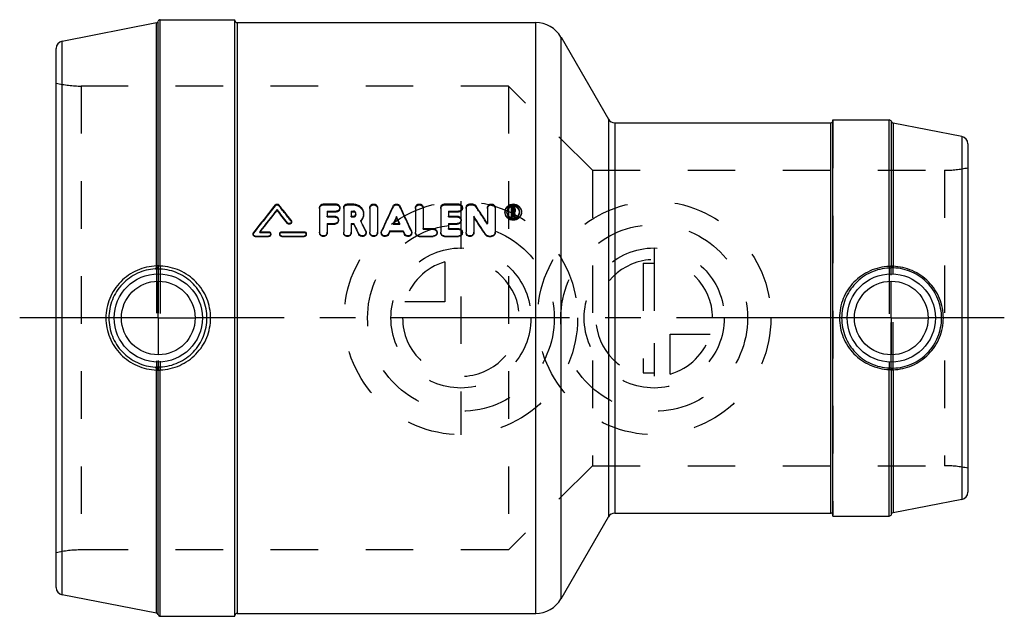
# Model space of a CAD drawing. Header units: millimetres. Extents: x 432 to 568, y 459 to 541.
import ezdxf

# ---------------------------------------------------------------- set-up
doc = ezdxf.new("R2010")
doc.units = ezdxf.units.MM
doc.header["$LTSCALE"] = 65.185185
doc.linetypes.add('CENTER', pattern=[0.6, 0.375, -0.075, 0.075, -0.075])
doc.linetypes.add('HIDDEN', pattern=[0.2, 0.1, -0.1])
for name, color, linetype in [('KOERPER', 7, 'CONTINUOUS'), ('KONST.EL_MIT_GEO', 7, 'CONTINUOUS'), ('KURVEN', 7, 'CONTINUOUS'), ('L1', 7, 'CONTINUOUS')]:
    doc.layers.add(name, color=color, linetype=linetype)

msp = doc.modelspace()

# ---------------------------------------------------------------- linework, layer by layer
at = {"layer": 'KOERPER', "color": 7, "linetype": 'Continuous'}
for p, q in [((451.78, 540.91), (462, 540.91)), ((462, 459.11), (462, 540.91)), ((462.3, 540.51), (503.25, 540.51)), ((506.72, 538.51), (513.21, 527.26)), ((514.08, 526.76), (543.7, 526.76)), ((544, 527.16), (551.72, 527.16)), ((544, 472.86), (544, 527.16)), ((506.72, 461.51), (513.21, 472.76)), ((514.08, 473.26), (543.7, 473.26)), ((544, 472.86), (551.72, 472.86)), ((451.78, 459.11), (462, 459.11)), ((462.3, 459.51), (503.25, 459.51))]:
    msp.add_line(p, q, dxfattribs=at)
at = {"layer": 'KONST.EL_MIT_GEO', "color": 7, "linetype": 'Continuous'}
for p, q in [((451.26, 540.46), (438.31, 537.94)), ((451.26, 507.17), (451.26, 540.46)), ((451.49, 507.21), (451.49, 540.68)), ((451.78, 507.13), (451.78, 540.91)), ((462.3, 540.51), (462.3, 459.51)), ((503.25, 459.51), (503.25, 540.51)), ((438.31, 462.07), (438.31, 537.94)), ((506.72, 461.51), (506.72, 538.51)), ((437.5, 463.05), (437.5, 536.96)), ((513.21, 527.26), (513.21, 472.76)), ((514.08, 526.76), (514.08, 473.26)), ((543.7, 473.26), (543.7, 526.76)), ((551.72, 507.08), (551.72, 527.16)), ((552.01, 526.93), (552.01, 507.16)), ((561.69, 524.87), (552.24, 526.71)), ((552.24, 526.71), (552.24, 507.1)), ((561.69, 524.87), (561.69, 475.14)), ((562.5, 523.89), (562.5, 476.12)), ((467.79, 514.77), (467.79, 514.88)), ((473.62, 515.15), (473.62, 511.76)), ((474.14, 515.64), (475.87, 515.64)), ((474.66, 514.66), (474.66, 513.96)), ((474.66, 514.66), (475.87, 514.66)), ((474.66, 514.55), (475.87, 514.55)), ((475.87, 514.55), (475.87, 514.66)), ((476.92, 515.15), (476.92, 511.76)), ((477.44, 515.64), (478.25, 515.64)), ((477.96, 514.66), (477.96, 513.96)), ((477.96, 514.66), (478.25, 514.66)), ((477.96, 514.55), (478.25, 514.55)), ((478.25, 514.55), (478.25, 514.66)), ((480.52, 515.15), (480.52, 511.76)), ((481.56, 515.15), (481.56, 511.76)), ((486.77, 515.15), (486.77, 511.76)), ((487.81, 515.15), (487.81, 512.26)), ((490.24, 515.15), (490.24, 511.76)), ((490.76, 515.64), (492.67, 515.64)), ((491.29, 514.66), (491.29, 513.96)), ((491.29, 514.66), (492.67, 514.66)), ((491.29, 514.55), (492.67, 514.55)), ((492.67, 514.55), (492.67, 514.66)), ((493.72, 515.15), (493.72, 511.76)), ((494.24, 515.64), (494.58, 515.64)), ((496.63, 515.15), (496.63, 512.97)), ((497.68, 515.15), (497.68, 511.76)), ((499.91, 513.9), (499.91, 515.15)), ((499.91, 515.15), (500.17, 515.15)), ((500.06, 514.98), (500.06, 514.64)), ((500.06, 514.98), (500.17, 514.98)), ((500.06, 514.87), (500.17, 514.87)), ((500.06, 514.64), (500.17, 514.64)), ((500.08, 513.9), (500.08, 514.48)), ((500.08, 514.48), (500.14, 514.48)), ((500.08, 514.37), (500.14, 514.37)), ((500.14, 514.37), (500.14, 514.48)), ((500.14, 514.48), (500.19, 514.27)), ((500.14, 514.37), (500.16, 514.27)), ((500.17, 514.87), (500.17, 514.98)), ((500.26, 514.9), (500.26, 514.73)), ((500.31, 514.52), (500.37, 514.23)), ((500.43, 514.9), (500.43, 514.73)), ((469.21, 512.97), (469.21, 513.07)), ((474.66, 513.96), (475.7, 513.96)), ((477.96, 513.96), (478.25, 513.96)), ((484.17, 513.82), (484.17, 513.93)), ((491.29, 513.96), (492.5, 513.96)), ((494.76, 513.96), (494.76, 511.76)), ((499.91, 514), (500.08, 514)), ((499.91, 513.9), (500.08, 513.9)), ((500.16, 514.27), (500.17, 514.21)), ((500.17, 514.21), (500.21, 514.05)), ((500.19, 514.27), (500.2, 514.21)), ((500.2, 514.21), (500.25, 514)), ((500.21, 514.05), (500.25, 513.9)), ((500.25, 513.9), (500.25, 514)), ((500.25, 514), (500.43, 514)), ((500.25, 513.9), (500.43, 513.9)), ((500.37, 514.23), (500.43, 514)), ((500.43, 513.9), (500.43, 514)), ((465.41, 511.84), (466.63, 511.84)), ((468.45, 511.84), (471.49, 511.84)), ((474.66, 512.97), (474.66, 511.76)), ((474.66, 512.97), (475.7, 512.97)), ((474.66, 512.87), (475.7, 512.87)), ((475.7, 512.87), (475.7, 512.97)), ((477.96, 512.97), (477.96, 511.76)), ((477.96, 512.97), (478.31, 512.97)), ((477.96, 512.87), (478.31, 512.87)), ((478.31, 512.87), (478.31, 512.97)), ((483.26, 511.97), (483.08, 511.55)), ((483.26, 511.88), (483.08, 511.47)), ((483.26, 511.88), (483.26, 511.97)), ((483.26, 511.97), (485.07, 511.97)), ((483.26, 511.88), (485.07, 511.88)), ((483.72, 512.97), (484.61, 512.97)), ((485.07, 511.88), (485.07, 511.97)), ((485.07, 511.97), (485.25, 511.55)), ((485.07, 511.88), (485.25, 511.47)), ((487.81, 512.26), (489.2, 512.26)), ((491.29, 512.97), (491.29, 512.26)), ((491.29, 512.97), (492.5, 512.97)), ((491.29, 512.87), (492.5, 512.87)), ((491.29, 512.26), (492.67, 512.26)), ((492.5, 512.87), (492.5, 512.97)), ((464.8, 511.17), (464.8, 511.25)), ((464.8, 511.25), (466.63, 511.25)), ((464.8, 511.17), (466.63, 511.17)), ((466.63, 511.17), (466.63, 511.25)), ((468.45, 511.17), (468.45, 511.25)), ((468.45, 511.25), (471.49, 511.25)), ((468.45, 511.17), (471.49, 511.17)), ((471.49, 511.17), (471.49, 511.25)), ((479, 511.46), (479, 511.54)), ((483.08, 511.47), (483.08, 511.55)), ((485.25, 511.47), (485.25, 511.55)), ((487.29, 511.17), (487.29, 511.25)), ((487.29, 511.25), (489.2, 511.25)), ((487.29, 511.17), (489.2, 511.17)), ((489.2, 511.17), (489.2, 511.25)), ((490.76, 511.17), (490.76, 511.25)), ((490.76, 511.25), (492.67, 511.25)), ((490.76, 511.17), (492.67, 511.17)), ((492.67, 511.17), (492.67, 511.25)), ((496.37, 511.41), (496.37, 511.49)), ((496.81, 511.17), (496.81, 511.25)), ((496.81, 511.25), (497.15, 511.25)), ((496.81, 511.17), (497.15, 511.17)), ((497.15, 511.17), (497.15, 511.25)), ((451.26, 459.56), (451.26, 492.85)), ((451.49, 459.33), (451.49, 492.8)), ((451.78, 459.11), (451.78, 492.89)), ((551.72, 472.86), (551.72, 492.94)), ((552.01, 492.86), (552.01, 473.08)), ((552.24, 492.92), (552.24, 473.31)), ((561.69, 475.14), (552.24, 473.31)), ((451.26, 459.56), (438.31, 462.07))]:
    msp.add_line(p, q, dxfattribs=at)
at = {"layer": 'KONST.EL_MIT_GEO', "color": 8, "linetype": 'HIDDEN'}
for p, q in [((462, 459.21), (462, 540.81)), ((440.94, 531.81), (440.94, 468.21)), ((499.5, 531.81), (440.94, 531.81)), ((499.5, 531.81), (499.5, 468.21)), ((511.05, 520.26), (499.5, 531.81)), ((544, 527.06), (544, 472.96)), ((511.05, 520.26), (511.05, 479.76)), ((511.05, 520.26), (559.28, 520.26)), ((559.28, 520.26), (559.28, 479.76)), ((467.54, 515.41), (467.54, 515.52)), ((468.04, 515.41), (468.04, 515.52)), ((474.14, 515.52), (474.14, 515.64)), ((474.14, 515.52), (475.87, 515.52)), ((475.87, 515.52), (475.87, 515.64)), ((476.4, 515.04), (476.4, 515.15)), ((477.44, 515.52), (477.44, 515.64)), ((477.44, 515.52), (478.25, 515.52)), ((478.25, 515.52), (478.25, 515.64)), ((483.69, 515.23), (483.69, 515.34)), ((484.64, 515.23), (484.64, 515.34)), ((490.76, 515.52), (490.76, 515.64)), ((490.76, 515.52), (492.67, 515.52)), ((492.67, 515.52), (492.67, 515.64)), ((493.2, 515.04), (493.2, 515.15)), ((494.24, 515.52), (494.24, 515.64)), ((494.24, 515.52), (494.58, 515.52)), ((494.58, 515.52), (494.58, 515.64)), ((495.03, 515.29), (495.03, 515.41)), ((499.04, 514.47), (499.04, 514.57)), ((499.3, 514.47), (499.3, 514.57)), ((499.91, 515.03), (500.17, 515.03)), ((500.06, 514.54), (500.06, 514.64)), ((500.06, 514.54), (500.17, 514.54)), ((500.17, 515.03), (500.17, 515.15)), ((500.17, 514.54), (500.17, 514.64)), ((500.26, 514.62), (500.26, 514.73)), ((500.31, 514.41), (500.31, 514.52)), ((500.31, 514.41), (500.43, 513.9)), ((500.43, 514.62), (500.43, 514.73)), ((501.04, 514.47), (501.04, 514.57)), ((501.3, 514.47), (501.3, 514.57)), ((469.7, 513.32), (469.7, 513.42)), ((469.76, 513.15), (469.76, 513.24)), ((474.66, 513.86), (474.66, 513.96)), ((474.66, 513.86), (475.7, 513.86)), ((475.7, 513.86), (475.7, 513.96)), ((476.22, 513.36), (476.22, 513.46)), ((477.96, 513.86), (477.96, 513.96)), ((477.96, 513.86), (478.25, 513.86)), ((478.25, 513.86), (478.25, 513.96)), ((478.61, 514.2), (478.61, 514.31)), ((479.26, 513.28), (479.26, 513.38)), ((479.66, 514.2), (479.66, 514.31)), ((491.29, 513.86), (491.29, 513.96)), ((491.29, 513.86), (492.5, 513.86)), ((492.5, 513.86), (492.5, 513.96)), ((493.02, 513.36), (493.02, 513.46)), ((464.56, 511.64), (464.56, 511.72)), ((465.41, 511.75), (465.41, 511.84)), ((465.45, 511.81), (465.41, 511.75)), ((465.41, 511.75), (466.63, 511.75)), ((465.48, 511.84), (465.45, 511.81)), ((466.63, 511.75), (466.63, 511.84)), ((468.45, 511.75), (468.45, 511.84)), ((468.45, 511.75), (471.49, 511.75)), ((471.49, 511.75), (471.49, 511.84)), ((473.62, 511.67), (473.62, 511.76)), ((474.66, 511.67), (474.66, 511.76)), ((476.92, 511.67), (476.92, 511.76)), ((477.96, 511.67), (477.96, 511.76)), ((479.95, 511.88), (479.95, 511.97)), ((480, 511.67), (480, 511.76)), ((480.52, 511.67), (480.52, 511.76)), ((481.56, 511.67), (481.56, 511.76)), ((482.08, 511.76), (482.08, 511.67)), ((482.12, 511.87), (482.12, 511.96)), ((483.72, 512.87), (483.72, 512.97)), ((483.76, 512.95), (483.72, 512.87)), ((483.72, 512.87), (484.61, 512.87)), ((483.77, 512.97), (483.76, 512.95)), ((484.56, 512.97), (484.57, 512.95)), ((484.57, 512.95), (484.61, 512.87)), ((484.61, 512.87), (484.61, 512.97)), ((486.21, 511.87), (486.21, 511.96)), ((486.25, 511.67), (486.25, 511.76)), ((486.77, 511.67), (486.77, 511.76)), ((487.81, 512.17), (487.81, 512.26)), ((487.81, 512.17), (489.2, 512.17)), ((489.2, 512.17), (489.2, 512.26)), ((489.72, 511.67), (489.72, 511.76)), ((490.24, 511.67), (490.24, 511.76)), ((491.29, 512.17), (491.29, 512.26)), ((491.29, 512.17), (492.67, 512.17)), ((492.67, 512.17), (492.67, 512.26)), ((493.2, 511.67), (493.2, 511.76)), ((493.72, 511.67), (493.72, 511.76)), ((494.76, 511.67), (494.76, 511.76)), ((496.63, 512.87), (496.63, 512.97)), ((497.68, 511.67), (497.68, 511.76)), ((464.5, 511.55), (464.5, 511.46)), ((466.93, 511.46), (466.93, 511.55)), ((468.15, 511.55), (468.15, 511.46)), ((471.79, 511.46), (471.79, 511.55)), ((451.26, 507.17), (451.26, 492.85)), ((451.49, 507.21), (451.49, 492.8)), ((451.78, 507.13), (451.78, 492.89)), ((518, 507.51), (519.5, 507.51)), ((518, 507.51), (518, 492.51)), ((519.5, 507.51), (519.5, 492.51)), ((551.72, 507.08), (551.72, 492.94)), ((552.01, 492.86), (552.01, 507.16)), ((552.24, 492.92), (552.24, 507.1)), ((518, 492.51), (519.5, 492.51)), ((511.05, 479.76), (499.5, 468.21)), ((511.05, 479.76), (559.28, 479.76)), ((499.5, 468.21), (440.94, 468.21))]:
    msp.add_line(p, q, dxfattribs=at)
at = {"layer": 'KONST.EL_MIT_GEO', "color": 7, "linetype": 'Continuous'}
for centre, radius in [((451.5, 500.01), 6.05), ((451.5, 500.01), 5.05), ((552, 500.01), 6.05), ((552, 500.01), 5.05)]:
    msp.add_circle(centre, radius, dxfattribs=at)
for centre, radius, start, end in [((451.2, 540.76), 0.3, 281, 345.7885), ((451.78, 540.61), 0.3, 90, 165.7885), ((462.3, 540.81), 0.3, 180, 270), ((503.25, 536.51), 4, 30, 90), ((438.5, 536.96), 1, 101, 180), ((514.08, 527.76), 1, 210, 270), ((543.7, 527.06), 0.3, 270, 322.5004), ((551.72, 526.86), 0.3, 14.2115, 90), ((552.3, 527.01), 0.3, 194.2115, 259), ((561.5, 523.89), 1, 360, 79), ((734.45, 302.81), 341.3, 141.4473, 142.2578), ((736.98, 301.43), 343.55, 141.5879, 142.2311), ((734.34, 301.85), 341.15, 141.3817, 142.008), ((201.17, 303.45), 340.27, 38.0258, 38.4131), ((203.59, 303.72), 338.15, 38.2312, 38.6192), ((204.8, 305.72), 336.62, 38.098, 38.5543), ((824.64, 355.56), 376.54, 154.89, 155.4575), ((143.69, 355.56), 376.54, 24.5425, 25.11), ((214.89, 328.87), 336.56, 33.1622, 33.6595), ((500.03, 514.57), 0.991, 174.0631, 180.072), ((500.05, 514.47), 1.01, 179.9747, 185.8795), ((500.17, 514.37), 0.912, 106.6125, 112.1899), ((500.18, 514.74), 0.258, 300.4057, 307.0278), ((500.18, 514.89), 0.254, 38.9662, 46.5156), ((500.18, 514.38), 0.9, 64.3992, 73.2347), ((500.31, 514.57), 0.988, 359.9127, 5.9235), ((500.29, 514.47), 1.01, 354.1183, 0.0243), ((140.76, 347.78), 376.83, 25.8295, 26.0677), ((478.28, 514.28), 1.4, 316.3252, 317.4015), ((830.03, 353.6), 381.21, 155.1305, 155.2894), ((825.48, 354.44), 376.69, 154.9688, 155.1126), ((138.3, 353.6), 381.21, 24.7106, 24.8695), ((142.85, 354.44), 376.69, 24.8874, 25.0312), ((204.97, 323.15), 346.96, 32.8756, 33.3617), ((207.96, 323.62), 344.15, 33.0686, 33.5562), ((500.17, 514.65), 0.896, 247.1643, 252.876), ((135.88, 345.97), 380.99, 25.7595, 25.9971), ((140.72, 347.01), 376.14, 25.9251, 26.1643), ((482.57, 511.76), 0.487, 176.2409, 179.7939), ((466.65, 511.46), 0.282, 354.7682, 359.9807), ((468.43, 511.55), 0.287, 173.9837, 180.0509), ((471.51, 511.46), 0.282, 354.7682, 359.9807), ((450.98, 507.23), 0.507, 350.6592, 357.7053), ((450.99, 492.78), 0.506, 2.2839, 9.3438), ((561.5, 476.12), 1, 281, 0), ((514.08, 472.26), 1, 90, 150), ((543.7, 472.96), 0.3, 37.4996, 90), ((551.72, 473.16), 0.3, 270, 345.7885), ((552.3, 473.01), 0.3, 101, 165.7885), ((438.5, 463.05), 1, 180, 259), ((503.25, 463.51), 4, 270, 330), ((451.2, 459.26), 0.3, 14.2115, 79), ((451.78, 459.41), 0.3, 194.2115, 270), ((462.3, 459.21), 0.3, 90, 180)]:
    msp.add_arc(centre, radius, start, end, dxfattribs=at)
at = {"layer": 'KONST.EL_MIT_GEO', "color": 8, "linetype": 'HIDDEN'}
for centre, radius, start, end in [((440.94, 546.81), 15, 256.7385, 270), ((543.7, 527.06), 0.3, 322.5004, 360), ((559.28, 535.26), 15, 270, 282.4015), ((731.98, 303.11), 339.11, 141.2411, 142.053), ((207.19, 305.98), 334.51, 38.3035, 38.7606), ((820.5, 356.22), 372.46, 154.7271, 155.2973), ((147.83, 356.22), 372.46, 24.7027, 25.2729), ((217.77, 329.31), 333.86, 33.3561, 33.8548), ((500.09, 514.47), 0.791, 176.2404, 180.0165), ((500.17, 514.65), 0.273, 300.3291, 306.7051), ((500.25, 514.47), 0.789, 359.9847, 3.7435), ((478.29, 514.2), 0.322, 0.0238, 9.3286), ((478.25, 514.31), 1.44, 314.4699, 316.321), ((144.78, 348.44), 372.9, 25.9957, 26.235), ((479.5, 511.67), 0.494, 357.5165, 359.9894), ((489.26, 511.67), 0.468, 356.5046, 0.0016), ((492.73, 511.67), 0.468, 356.5046, 0.0016), ((559.28, 464.76), 15, 77.5985, 90), ((543.7, 472.96), 0.3, 0, 37.4996), ((440.94, 453.21), 15, 90, 103.2615)]:
    msp.add_arc(centre, radius, start, end, dxfattribs=at)
at = {"layer": 'KONST.EL_MIT_GEO', "color": 7, "linetype": 'Continuous'}
for points, knots in [([(467.54, 515.52), (467.6, 515.59), (467.79, 515.68), (467.98, 515.59), (468.04, 515.52)], [0, 0, 0, 0, 0.500035, 1, 1, 1, 1]), ([(473.62, 515.15), (473.62, 515.27), (473.74, 515.54), (474.01, 515.64), (474.14, 515.64)], [0, 0, 0, 0, 0.487008, 1, 1, 1, 1]), ([(475.87, 515.64), (476.01, 515.64), (476.21, 515.56), (476.37, 515.34), (476.4, 515.21), (476.4, 515.15)], [0, 0, 0, 0, 0.507779, 0.756302, 1, 1, 1, 1]), ([(476.4, 515.15), (476.4, 515.02), (476.28, 514.75), (476.01, 514.66), (475.87, 514.66)], [0, 0, 0, 0, 0.487417, 1, 1, 1, 1]), ([(476.4, 515.04), (476.4, 514.91), (476.28, 514.64), (476.01, 514.55), (475.87, 514.55)], [0, 0, 0, 0, 0.488349, 1, 1, 1, 1]), ([(476.92, 515.15), (476.92, 515.27), (477.03, 515.54), (477.3, 515.64), (477.44, 515.64)], [0, 0, 0, 0, 0.487008, 1, 1, 1, 1]), ([(478.25, 515.64), (478.43, 515.64), (478.8, 515.57), (479.27, 515.27), (479.58, 514.83), (479.66, 514.48), (479.66, 514.31)], [0, 0, 0, 0, 0.258103, 0.511113, 0.757458, 1, 1, 1, 1]), ([(478.61, 514.31), (478.61, 514.4), (478.53, 514.59), (478.34, 514.66), (478.25, 514.66)], [0, 0, 0, 0, 0.48849, 1, 1, 1, 1]), ([(478.54, 514.41), (478.51, 514.45), (478.42, 514.52), (478.3, 514.55), (478.25, 514.55)], [0, 0, 0, 0, 0.493995, 1, 1, 1, 1]), ([(480.52, 515.15), (480.52, 515.21), (480.54, 515.34), (480.7, 515.56), (481.04, 515.69), (481.38, 515.56), (481.53, 515.34), (481.56, 515.21), (481.56, 515.15)], [0, 0, 0, 0, 0.121893, 0.24614, 0.500011, 0.753876, 0.878115, 1, 1, 1, 1]), ([(483.69, 515.34), (483.73, 515.43), (483.87, 515.58), (484.17, 515.66), (484.46, 515.58), (484.6, 515.43), (484.64, 515.34)], [0, 0, 0, 0, 0.245375, 0.500016, 0.754646, 1, 1, 1, 1]), ([(486.77, 515.15), (486.77, 515.21), (486.8, 515.34), (486.95, 515.56), (487.29, 515.69), (487.63, 515.56), (487.79, 515.34), (487.81, 515.21), (487.81, 515.15)], [0, 0, 0, 0, 0.121893, 0.24614, 0.500011, 0.753876, 0.878115, 1, 1, 1, 1]), ([(490.24, 515.15), (490.24, 515.27), (490.36, 515.54), (490.63, 515.64), (490.76, 515.64)], [0, 0, 0, 0, 0.487008, 1, 1, 1, 1]), ([(492.67, 515.64), (492.81, 515.64), (493.01, 515.56), (493.17, 515.34), (493.2, 515.21), (493.2, 515.15)], [0, 0, 0, 0, 0.507779, 0.756302, 1, 1, 1, 1]), ([(493.2, 515.15), (493.2, 515.02), (493.08, 514.75), (492.81, 514.66), (492.67, 514.66)], [0, 0, 0, 0, 0.487417, 1, 1, 1, 1]), ([(493.2, 515.04), (493.2, 514.91), (493.08, 514.64), (492.81, 514.55), (492.67, 514.55)], [0, 0, 0, 0, 0.488349, 1, 1, 1, 1]), ([(493.72, 515.15), (493.72, 515.27), (493.83, 515.54), (494.1, 515.64), (494.24, 515.64)], [0, 0, 0, 0, 0.487008, 1, 1, 1, 1]), ([(494.58, 515.64), (494.67, 515.64), (494.84, 515.6), (494.98, 515.48), (495.03, 515.41)], [0, 0, 0, 0, 0.507709, 1, 1, 1, 1]), ([(496.63, 515.15), (496.63, 515.21), (496.66, 515.34), (496.82, 515.56), (497.15, 515.69), (497.49, 515.56), (497.65, 515.34), (497.68, 515.21), (497.68, 515.15)], [0, 0, 0, 0, 0.121893, 0.24614, 0.500011, 0.753876, 0.878115, 1, 1, 1, 1]), ([(501.3, 514.57), (501.3, 514.43), (501.24, 514.15), (500.99, 513.8), (500.61, 513.56), (500.17, 513.47), (499.73, 513.56), (499.35, 513.8), (499.1, 514.15), (499.04, 514.43), (499.04, 514.57)], [0, 0, 0, 0, 0.121077, 0.244647, 0.371316, 0.500001, 0.628687, 0.755356, 0.878924, 1, 1, 1, 1]), ([(499.05, 514.68), (499.06, 514.81), (499.14, 515.06), (499.48, 515.49), (500.17, 515.74), (500.86, 515.49), (501.2, 515.06), (501.28, 514.81), (501.29, 514.68)], [0, 0, 0, 0, 0.122126, 0.246464, 0.500003, 0.75354, 0.877875, 1, 1, 1, 1]), ([(501.29, 514.36), (501.28, 514.23), (501.2, 513.98), (500.86, 513.55), (500.17, 513.3), (499.48, 513.55), (499.14, 513.98), (499.06, 514.23), (499.05, 514.36)], [0, 0, 0, 0, 0.121994, 0.247068, 0.500114, 0.753146, 0.878217, 1, 1, 1, 1]), ([(501.04, 514.57), (501.04, 514.68), (500.99, 514.9), (500.74, 515.26), (500.17, 515.48), (499.61, 515.26), (499.35, 514.9), (499.3, 514.68), (499.3, 514.57)], [0, 0, 0, 0, 0.122243, 0.24656, 0.499998, 0.753442, 0.877758, 1, 1, 1, 1]), ([(499.3, 514.57), (499.3, 514.42), (499.41, 514.09), (499.67, 513.88), (499.82, 513.82)], [0, 0, 0, 0, 0.491437, 1, 1, 1, 1]), ([(499.82, 515.21), (499.73, 515.17), (499.55, 515.06), (499.43, 514.89), (499.38, 514.8)], [0, 0, 0, 0, 0.505346, 1, 1, 1, 1]), ([(500.26, 514.9), (500.26, 514.92), (500.24, 514.97), (500.19, 514.98), (500.17, 514.98)], [0, 0, 0, 0, 0.487727, 1, 1, 1, 1]), ([(500.17, 514.64), (500.19, 514.64), (500.24, 514.66), (500.26, 514.71), (500.26, 514.73)], [0, 0, 0, 0, 0.511996, 1, 1, 1, 1]), ([(500.52, 513.82), (500.67, 513.88), (500.94, 514.09), (501.04, 514.42), (501.04, 514.57)], [0, 0, 0, 0, 0.508585, 1, 1, 1, 1]), ([(500.96, 514.8), (500.92, 514.89), (500.81, 515.04), (500.65, 515.15), (500.57, 515.19)], [0, 0, 0, 0, 0.495874, 1, 1, 1, 1]), ([(469.76, 513.24), (469.76, 513.18), (469.72, 513.06), (469.56, 512.95), (469.36, 512.95), (469.25, 513.02), (469.21, 513.07)], [0, 0, 0, 0, 0.243188, 0.493937, 0.749058, 1, 1, 1, 1]), ([(469.76, 513.15), (469.76, 513.09), (469.72, 512.96), (469.56, 512.85), (469.36, 512.85), (469.25, 512.93), (469.21, 512.97)], [0, 0, 0, 0, 0.24443, 0.495008, 0.749481, 1, 1, 1, 1]), ([(475.7, 513.96), (475.83, 513.96), (476.1, 513.86), (476.22, 513.59), (476.22, 513.46)], [0, 0, 0, 0, 0.510175, 1, 1, 1, 1]), ([(476.22, 513.46), (476.22, 513.34), (476.1, 513.07), (475.83, 512.97), (475.7, 512.97)], [0, 0, 0, 0, 0.490223, 1, 1, 1, 1]), ([(476.22, 513.36), (476.22, 513.24), (476.1, 512.97), (475.83, 512.87), (475.7, 512.87)], [0, 0, 0, 0, 0.490264, 1, 1, 1, 1]), ([(478.25, 513.96), (478.34, 513.96), (478.53, 514.03), (478.61, 514.22), (478.61, 514.31)], [0, 0, 0, 0, 0.511174, 1, 1, 1, 1]), ([(479.66, 514.31), (479.66, 514.14), (479.58, 513.79), (479.38, 513.5), (479.26, 513.38)], [0, 0, 0, 0, 0.495087, 1, 1, 1, 1]), ([(479.66, 514.2), (479.66, 514.04), (479.59, 513.72), (479.42, 513.45), (479.31, 513.33)], [0, 0, 0, 0, 0.496191, 1, 1, 1, 1]), ([(492.5, 513.96), (492.63, 513.96), (492.9, 513.86), (493.02, 513.59), (493.02, 513.46)], [0, 0, 0, 0, 0.510175, 1, 1, 1, 1]), ([(493.02, 513.46), (493.02, 513.34), (492.9, 513.07), (492.63, 512.97), (492.5, 512.97)], [0, 0, 0, 0, 0.490223, 1, 1, 1, 1]), ([(493.02, 513.36), (493.02, 513.24), (492.9, 512.97), (492.63, 512.87), (492.5, 512.87)], [0, 0, 0, 0, 0.490264, 1, 1, 1, 1]), ([(499.9, 513.79), (500, 513.76), (500.22, 513.73), (500.42, 513.78), (500.52, 513.82)], [0, 0, 0, 0, 0.500533, 1, 1, 1, 1]), ([(466.63, 511.84), (466.7, 511.84), (466.86, 511.78), (466.93, 511.62), (466.93, 511.55)], [0, 0, 0, 0, 0.507505, 1, 1, 1, 1]), ([(468.15, 511.58), (468.15, 511.65), (468.23, 511.79), (468.38, 511.84), (468.45, 511.84)], [0, 0, 0, 0, 0.492855, 1, 1, 1, 1]), ([(471.49, 511.84), (471.56, 511.84), (471.72, 511.78), (471.79, 511.62), (471.79, 511.55)], [0, 0, 0, 0, 0.507505, 1, 1, 1, 1]), ([(474.66, 511.76), (474.66, 511.63), (474.54, 511.36), (474.14, 511.2), (473.74, 511.36), (473.62, 511.63), (473.62, 511.76)], [0, 0, 0, 0, 0.246367, 0.50001, 0.753648, 1, 1, 1, 1]), ([(474.66, 511.67), (474.66, 511.54), (474.54, 511.27), (474.14, 511.12), (473.74, 511.27), (473.62, 511.54), (473.62, 511.67)], [0, 0, 0, 0, 0.246295, 0.499959, 0.753633, 1, 1, 1, 1]), ([(477.96, 511.76), (477.96, 511.63), (477.84, 511.36), (477.44, 511.2), (477.03, 511.36), (476.92, 511.63), (476.92, 511.76)], [0, 0, 0, 0, 0.246367, 0.50001, 0.753648, 1, 1, 1, 1]), ([(477.96, 511.67), (477.96, 511.54), (477.84, 511.27), (477.44, 511.12), (477.03, 511.27), (476.92, 511.54), (476.92, 511.67)], [0, 0, 0, 0, 0.246295, 0.499959, 0.753633, 1, 1, 1, 1]), ([(480, 511.76), (480, 511.65), (479.91, 511.41), (479.6, 511.23), (479.23, 511.27), (479.05, 511.44), (479, 511.54)], [0, 0, 0, 0, 0.245084, 0.496597, 0.75075, 1, 1, 1, 1]), ([(480, 511.65), (479.99, 511.54), (479.9, 511.32), (479.58, 511.14), (479.23, 511.19), (479.05, 511.36), (479, 511.46)], [0, 0, 0, 0, 0.245167, 0.496705, 0.75079, 1, 1, 1, 1]), ([(481.56, 511.76), (481.56, 511.63), (481.44, 511.36), (481.04, 511.2), (480.63, 511.36), (480.52, 511.63), (480.52, 511.76)], [0, 0, 0, 0, 0.246367, 0.50001, 0.753648, 1, 1, 1, 1]), ([(481.56, 511.67), (481.56, 511.54), (481.44, 511.27), (481.04, 511.12), (480.63, 511.27), (480.52, 511.54), (480.52, 511.67)], [0, 0, 0, 0, 0.246295, 0.499959, 0.753633, 1, 1, 1, 1]), ([(483.08, 511.55), (483.03, 511.45), (482.85, 511.27), (482.48, 511.23), (482.16, 511.41), (482.08, 511.65), (482.08, 511.76)], [0, 0, 0, 0, 0.249102, 0.503268, 0.754881, 1, 1, 1, 1]), ([(483.08, 511.47), (483.03, 511.37), (482.85, 511.19), (482.48, 511.14), (482.16, 511.33), (482.08, 511.56), (482.08, 511.67)], [0, 0, 0, 0, 0.24907, 0.503343, 0.754977, 1, 1, 1, 1]), ([(486.25, 511.76), (486.25, 511.65), (486.17, 511.41), (485.85, 511.23), (485.48, 511.27), (485.3, 511.45), (485.25, 511.55)], [0, 0, 0, 0, 0.245141, 0.49676, 0.750914, 1, 1, 1, 1]), ([(486.25, 511.67), (486.25, 511.56), (486.17, 511.33), (485.85, 511.14), (485.48, 511.19), (485.3, 511.37), (485.25, 511.47)], [0, 0, 0, 0, 0.244986, 0.496535, 0.750794, 1, 1, 1, 1]), ([(487.29, 511.25), (487.16, 511.25), (486.89, 511.36), (486.77, 511.63), (486.77, 511.76)], [0, 0, 0, 0, 0.507301, 1, 1, 1, 1]), ([(487.29, 511.17), (487.16, 511.17), (486.89, 511.27), (486.77, 511.54), (486.77, 511.67)], [0, 0, 0, 0, 0.507265, 1, 1, 1, 1]), ([(489.2, 512.26), (489.34, 512.26), (489.61, 512.16), (489.72, 511.89), (489.72, 511.76)], [0, 0, 0, 0, 0.507668, 1, 1, 1, 1]), ([(489.72, 511.76), (489.72, 511.63), (489.61, 511.36), (489.34, 511.25), (489.2, 511.25)], [0, 0, 0, 0, 0.492687, 1, 1, 1, 1]), ([(490.76, 511.25), (490.63, 511.25), (490.36, 511.36), (490.24, 511.63), (490.24, 511.76)], [0, 0, 0, 0, 0.507301, 1, 1, 1, 1]), ([(490.76, 511.17), (490.63, 511.17), (490.36, 511.27), (490.24, 511.54), (490.24, 511.67)], [0, 0, 0, 0, 0.507265, 1, 1, 1, 1]), ([(492.67, 512.26), (492.81, 512.26), (493.08, 512.16), (493.2, 511.89), (493.2, 511.76)], [0, 0, 0, 0, 0.507668, 1, 1, 1, 1]), ([(493.2, 511.76), (493.2, 511.63), (493.08, 511.36), (492.81, 511.25), (492.67, 511.25)], [0, 0, 0, 0, 0.492687, 1, 1, 1, 1]), ([(494.76, 511.76), (494.76, 511.63), (494.64, 511.36), (494.24, 511.2), (493.83, 511.36), (493.72, 511.63), (493.72, 511.76)], [0, 0, 0, 0, 0.246367, 0.50001, 0.753648, 1, 1, 1, 1]), ([(494.76, 511.67), (494.76, 511.54), (494.64, 511.27), (494.24, 511.12), (493.83, 511.27), (493.72, 511.54), (493.72, 511.67)], [0, 0, 0, 0, 0.246295, 0.499959, 0.753633, 1, 1, 1, 1]), ([(497.68, 511.76), (497.68, 511.63), (497.56, 511.36), (497.29, 511.25), (497.15, 511.25)], [0, 0, 0, 0, 0.492708, 1, 1, 1, 1]), ([(497.68, 511.67), (497.68, 511.54), (497.56, 511.27), (497.29, 511.17), (497.15, 511.17)], [0, 0, 0, 0, 0.492313, 1, 1, 1, 1]), ([(464.8, 511.25), (464.73, 511.25), (464.57, 511.31), (464.5, 511.47), (464.5, 511.55)], [0, 0, 0, 0, 0.507152, 1, 1, 1, 1]), ([(464.8, 511.17), (464.73, 511.17), (464.57, 511.23), (464.5, 511.39), (464.5, 511.46)], [0, 0, 0, 0, 0.508196, 1, 1, 1, 1]), ([(466.93, 511.55), (466.93, 511.47), (466.86, 511.31), (466.7, 511.25), (466.63, 511.25)], [0, 0, 0, 0, 0.49279, 1, 1, 1, 1]), ([(466.93, 511.44), (466.92, 511.37), (466.85, 511.22), (466.7, 511.17), (466.63, 511.17)], [0, 0, 0, 0, 0.493148, 1, 1, 1, 1]), ([(468.45, 511.25), (468.37, 511.25), (468.21, 511.31), (468.15, 511.47), (468.15, 511.55)], [0, 0, 0, 0, 0.507307, 1, 1, 1, 1]), ([(468.45, 511.17), (468.37, 511.17), (468.21, 511.23), (468.15, 511.39), (468.15, 511.46)], [0, 0, 0, 0, 0.507145, 1, 1, 1, 1]), ([(471.79, 511.55), (471.79, 511.47), (471.72, 511.31), (471.56, 511.25), (471.49, 511.25)], [0, 0, 0, 0, 0.49279, 1, 1, 1, 1]), ([(471.79, 511.44), (471.78, 511.37), (471.71, 511.22), (471.56, 511.17), (471.49, 511.17)], [0, 0, 0, 0, 0.493148, 1, 1, 1, 1]), ([(489.72, 511.64), (489.72, 511.52), (489.59, 511.27), (489.33, 511.17), (489.2, 511.17)], [0, 0, 0, 0, 0.492664, 1, 1, 1, 1]), ([(493.19, 511.64), (493.19, 511.52), (493.06, 511.27), (492.8, 511.17), (492.67, 511.17)], [0, 0, 0, 0, 0.492664, 1, 1, 1, 1]), ([(496.81, 511.25), (496.72, 511.25), (496.55, 511.3), (496.41, 511.42), (496.37, 511.49)], [0, 0, 0, 0, 0.504098, 1, 1, 1, 1]), ([(496.81, 511.17), (496.72, 511.17), (496.55, 511.21), (496.41, 511.33), (496.37, 511.41)], [0, 0, 0, 0, 0.502535, 1, 1, 1, 1]), ([(451.26, 507.15), (450.35, 507.11), (448.53, 506.7), (446.23, 505.11), (444.69, 502.77), (444.32, 500.92), (444.32, 500.01)], [0, 0, 0, 0, 0.248076, 0.498241, 0.749084, 1, 1, 1, 1]), ([(451.08, 506.73), (450.24, 506.69), (448.56, 506.28), (446.46, 504.76), (445.05, 502.57), (444.73, 500.86), (444.73, 500.01)], [0, 0, 0, 0, 0.247822, 0.498006, 0.748953, 1, 1, 1, 1]), ([(451.48, 507.15), (451.47, 507.04), (451.37, 506.85), (451.18, 506.74), (451.08, 506.73)], [0, 0, 0, 0, 0.528194, 1, 1, 1, 1]), ([(451.08, 506.73), (451.14, 506.74), (451.23, 506.9), (451.25, 507.05), (451.26, 507.15)], [0, 0, 0, 0, 0.368551, 1, 1, 1, 1]), ([(451.76, 506.71), (451.62, 506.72), (451.4, 506.72), (451.17, 506.72), (451.08, 506.73)], [0, 0, 0, 0, 0.608637, 1, 1, 1, 1]), ([(451.49, 507.21), (451.47, 507.19), (451.38, 507.18), (451.31, 507.17), (451.26, 507.17)], [0, 0, 0, 0, 0.371818, 1, 1, 1, 1]), ([(451.48, 507.15), (451.46, 507.14), (451.38, 507.14), (451.3, 507.14), (451.26, 507.15)], [0, 0, 0, 0, 0.370872, 1, 1, 1, 1]), ([(451.78, 507.13), (451.72, 507.13), (451.62, 507.14), (451.51, 507.18), (451.49, 507.21)], [0, 0, 0, 0, 0.624365, 1, 1, 1, 1]), ([(451.78, 507.13), (451.78, 507.03), (451.77, 506.9), (451.76, 506.77), (451.76, 506.73), (451.76, 506.71)], [0, 0, 0, 0, 0.697329, 0.911369, 1, 1, 1, 1]), ([(458.18, 500.01), (458.18, 500.86), (457.85, 502.57), (456.44, 504.77), (454.31, 506.28), (452.61, 506.68), (451.76, 506.71)], [0, 0, 0, 0, 0.250392, 0.50009, 0.749707, 1, 1, 1, 1]), ([(458.68, 500.01), (458.68, 500.92), (458.32, 502.75), (456.79, 505.08), (454.51, 506.67), (452.69, 507.09), (451.78, 507.13)], [0, 0, 0, 0, 0.250289, 0.500007, 0.749703, 1, 1, 1, 1]), ([(551.72, 507.08), (550.82, 507.04), (549.02, 506.62), (546.76, 505.04), (545.25, 502.73), (544.9, 500.91), (544.9, 500.01)], [0, 0, 0, 0, 0.250615, 0.499885, 0.74928, 1, 1, 1, 1]), ([(551.73, 506.85), (550.86, 506.82), (549.13, 506.41), (546.97, 504.86), (545.53, 502.63), (545.2, 500.88), (545.2, 500.01)], [0, 0, 0, 0, 0.250626, 0.499793, 0.749157, 1, 1, 1, 1]), ([(552.01, 507.16), (551.99, 507.13), (551.88, 507.09), (551.78, 507.08), (551.72, 507.08)], [0, 0, 0, 0, 0.368446, 1, 1, 1, 1]), ([(551.72, 507.08), (551.72, 507.02), (551.72, 506.96), (551.73, 506.88), (551.73, 506.86), (551.73, 506.85)], [0, 0, 0, 0, 0.70062, 0.911891, 1, 1, 1, 1]), ([(552.29, 506.88), (552.26, 506.87), (552.2, 506.87), (552.01, 506.86), (551.85, 506.86), (551.73, 506.85)], [0, 0, 0, 0, 0.130072, 0.353763, 1, 1, 1, 1]), ([(552.24, 507.1), (552.19, 507.1), (552.11, 507.11), (552.03, 507.14), (552.01, 507.16)], [0, 0, 0, 0, 0.617385, 1, 1, 1, 1]), ([(552.01, 507.16), (552.02, 507.09), (552.08, 506.95), (552.22, 506.88), (552.29, 506.88)], [0, 0, 0, 0, 0.504557, 1, 1, 1, 1]), ([(559.14, 500.01), (559.14, 500.92), (558.78, 502.75), (557.24, 505.08), (554.96, 506.66), (553.14, 507.07), (552.24, 507.1)], [0, 0, 0, 0, 0.250632, 0.501257, 0.751713, 1, 1, 1, 1]), ([(552.24, 507.1), (552.24, 507.05), (552.25, 506.98), (552.27, 506.91), (552.28, 506.88), (552.29, 506.88)], [0, 0, 0, 0, 0.674874, 0.887985, 1, 1, 1, 1]), ([(558.9, 500.01), (558.9, 500.88), (558.56, 502.65), (557.1, 504.91), (554.9, 506.45), (553.15, 506.85), (552.29, 506.88)], [0, 0, 0, 0, 0.250722, 0.501403, 0.751888, 1, 1, 1, 1]), ([(444.32, 500.01), (444.32, 499.09), (444.69, 497.25), (446.23, 494.9), (448.53, 493.32), (450.35, 492.9), (451.26, 492.87)], [0, 0, 0, 0, 0.250916, 0.501758, 0.751924, 1, 1, 1, 1]), ([(444.73, 500.01), (444.73, 499.16), (445.05, 497.44), (446.46, 495.25), (448.56, 493.74), (450.24, 493.33), (451.08, 493.28)], [0, 0, 0, 0, 0.251047, 0.501994, 0.752178, 1, 1, 1, 1]), ([(451.76, 493.3), (452.61, 493.34), (454.31, 493.74), (456.44, 495.25), (457.85, 497.44), (458.18, 499.16), (458.18, 500.01)], [0, 0, 0, 0, 0.250293, 0.499911, 0.749609, 1, 1, 1, 1]), ([(451.78, 492.89), (452.69, 492.93), (454.51, 493.35), (456.79, 494.94), (458.32, 497.27), (458.68, 499.1), (458.68, 500.01)], [0, 0, 0, 0, 0.250298, 0.499994, 0.749712, 1, 1, 1, 1]), ([(544.9, 500.01), (544.9, 499.11), (545.25, 497.29), (546.76, 494.98), (549.02, 493.4), (550.82, 492.98), (551.72, 492.94)], [0, 0, 0, 0, 0.250719, 0.500114, 0.749384, 1, 1, 1, 1]), ([(545.2, 500.01), (545.2, 499.14), (545.53, 497.39), (546.97, 495.15), (549.13, 493.61), (550.86, 493.2), (551.73, 493.16)], [0, 0, 0, 0, 0.250842, 0.500206, 0.749374, 1, 1, 1, 1]), ([(552.24, 492.92), (553.14, 492.94), (554.96, 493.35), (557.24, 494.93), (558.78, 497.26), (559.14, 499.1), (559.14, 500.01)], [0, 0, 0, 0, 0.248287, 0.498744, 0.749369, 1, 1, 1, 1]), ([(552.29, 493.14), (553.15, 493.16), (554.9, 493.56), (557.1, 495.1), (558.56, 497.36), (558.9, 499.13), (558.9, 500.01)], [0, 0, 0, 0, 0.248111, 0.498597, 0.749279, 1, 1, 1, 1]), ([(451.08, 493.28), (451.17, 493.29), (451.4, 493.29), (451.62, 493.3), (451.76, 493.3)], [0, 0, 0, 0, 0.391345, 1, 1, 1, 1]), ([(451.08, 493.28), (451.18, 493.28), (451.37, 493.17), (451.47, 492.97), (451.48, 492.87)], [0, 0, 0, 0, 0.471846, 1, 1, 1, 1]), ([(451.26, 492.87), (451.25, 492.97), (451.23, 493.11), (451.14, 493.27), (451.08, 493.28)], [0, 0, 0, 0, 0.631408, 1, 1, 1, 1]), ([(451.48, 492.87), (451.46, 492.88), (451.38, 492.88), (451.3, 492.87), (451.26, 492.87)], [0, 0, 0, 0, 0.370889, 1, 1, 1, 1]), ([(451.49, 492.8), (451.47, 492.82), (451.38, 492.83), (451.31, 492.84), (451.26, 492.84)], [0, 0, 0, 0, 0.371819, 1, 1, 1, 1]), ([(451.49, 492.8), (451.51, 492.84), (451.62, 492.87), (451.72, 492.88), (451.78, 492.89)], [0, 0, 0, 0, 0.375633, 1, 1, 1, 1]), ([(451.78, 492.89), (451.78, 492.99), (451.77, 493.11), (451.76, 493.25), (451.76, 493.29), (451.76, 493.3)], [0, 0, 0, 0, 0.697325, 0.911366, 1, 1, 1, 1]), ([(551.72, 492.94), (551.72, 492.99), (551.72, 493.06), (551.73, 493.13), (551.73, 493.15), (551.73, 493.16)], [0, 0, 0, 0, 0.700632, 0.9119, 1, 1, 1, 1]), ([(551.72, 492.94), (551.78, 492.93), (551.88, 492.92), (551.99, 492.89), (552.01, 492.86)], [0, 0, 0, 0, 0.631202, 1, 1, 1, 1]), ([(551.73, 493.16), (551.85, 493.16), (552.01, 493.15), (552.2, 493.14), (552.26, 493.14), (552.29, 493.14)], [0, 0, 0, 0, 0.646244, 0.869932, 1, 1, 1, 1]), ([(552.01, 492.86), (552.02, 492.93), (552.08, 493.07), (552.22, 493.13), (552.29, 493.14)], [0, 0, 0, 0, 0.504557, 1, 1, 1, 1]), ([(552.01, 492.86), (552.03, 492.88), (552.11, 492.9), (552.19, 492.91), (552.24, 492.92)], [0, 0, 0, 0, 0.381604, 1, 1, 1, 1]), ([(552.24, 492.92), (552.24, 492.97), (552.25, 493.04), (552.27, 493.11), (552.28, 493.13), (552.29, 493.14)], [0, 0, 0, 0, 0.674874, 0.887985, 1, 1, 1, 1])]:
    msp.add_open_spline(points, degree=3, knots=knots, dxfattribs=at)
at = {"layer": 'KONST.EL_MIT_GEO', "color": 8, "linetype": 'HIDDEN'}
for points, knots in [([(467.54, 515.41), (467.6, 515.48), (467.79, 515.57), (467.98, 515.48), (468.04, 515.41)], [0, 0, 0, 0, 0.500781, 1, 1, 1, 1]), ([(473.62, 515.04), (473.62, 515.16), (473.74, 515.43), (474.01, 515.52), (474.14, 515.52)], [0, 0, 0, 0, 0.4882, 1, 1, 1, 1]), ([(475.87, 515.52), (476.01, 515.52), (476.28, 515.43), (476.4, 515.16), (476.4, 515.04)], [0, 0, 0, 0, 0.511747, 1, 1, 1, 1]), ([(476.92, 515.04), (476.92, 515.16), (477.04, 515.43), (477.31, 515.52), (477.44, 515.52)], [0, 0, 0, 0, 0.4882, 1, 1, 1, 1]), ([(478.25, 515.52), (478.43, 515.52), (478.8, 515.45), (479.27, 515.16), (479.58, 514.73), (479.66, 514.37), (479.66, 514.2)], [0, 0, 0, 0, 0.258481, 0.510063, 0.757715, 1, 1, 1, 1]), ([(480.52, 515.04), (480.52, 515.1), (480.54, 515.23), (480.7, 515.44), (481.04, 515.57), (481.37, 515.44), (481.53, 515.23), (481.56, 515.1), (481.56, 515.04)], [0, 0, 0, 0, 0.122147, 0.246895, 0.499985, 0.753076, 0.878104, 1, 1, 1, 1]), ([(483.69, 515.23), (483.73, 515.32), (483.87, 515.47), (484.17, 515.55), (484.46, 515.47), (484.6, 515.32), (484.64, 515.23)], [0, 0, 0, 0, 0.251738, 0.503902, 0.7561, 1, 1, 1, 1]), ([(486.77, 515.04), (486.77, 515.1), (486.8, 515.23), (486.96, 515.44), (487.29, 515.57), (487.63, 515.44), (487.79, 515.23), (487.81, 515.1), (487.81, 515.04)], [0, 0, 0, 0, 0.122147, 0.246895, 0.499985, 0.753076, 0.878104, 1, 1, 1, 1]), ([(490.24, 515.04), (490.24, 515.16), (490.36, 515.43), (490.63, 515.52), (490.76, 515.52)], [0, 0, 0, 0, 0.4882, 1, 1, 1, 1]), ([(492.67, 515.52), (492.81, 515.52), (493.08, 515.43), (493.2, 515.16), (493.2, 515.04)], [0, 0, 0, 0, 0.511747, 1, 1, 1, 1]), ([(493.72, 515.04), (493.72, 515.16), (493.84, 515.43), (494.11, 515.52), (494.24, 515.52)], [0, 0, 0, 0, 0.4882, 1, 1, 1, 1]), ([(494.58, 515.52), (494.67, 515.52), (494.84, 515.48), (494.98, 515.36), (495.03, 515.29)], [0, 0, 0, 0, 0.505613, 1, 1, 1, 1]), ([(496.63, 515.04), (496.63, 515.1), (496.66, 515.23), (496.82, 515.44), (497.15, 515.57), (497.49, 515.44), (497.65, 515.23), (497.68, 515.1), (497.68, 515.04)], [0, 0, 0, 0, 0.122147, 0.246895, 0.499985, 0.753076, 0.878104, 1, 1, 1, 1]), ([(499.04, 514.47), (499.04, 514.6), (499.1, 514.89), (499.44, 515.35), (500.17, 515.63), (500.9, 515.35), (501.24, 514.89), (501.3, 514.6), (501.3, 514.47)], [0, 0, 0, 0, 0.122416, 0.247189, 0.500191, 0.753175, 0.877946, 1, 1, 1, 1]), ([(499.3, 514.47), (499.3, 514.36), (499.35, 514.14), (499.61, 513.78), (500.17, 513.56), (500.73, 513.78), (500.99, 514.14), (501.04, 514.36), (501.04, 514.47)], [0, 0, 0, 0, 0.121677, 0.246772, 0.499751, 0.752643, 0.877762, 1, 1, 1, 1]), ([(500.17, 515.03), (500.23, 515.03), (500.37, 514.99), (500.43, 514.85), (500.43, 514.79)], [0, 0, 0, 0, 0.511546, 1, 1, 1, 1]), ([(500.17, 514.54), (500.19, 514.54), (500.24, 514.55), (500.26, 514.6), (500.26, 514.62)], [0, 0, 0, 0, 0.512673, 1, 1, 1, 1]), ([(469.7, 513.32), (469.71, 513.31), (469.74, 513.25), (469.76, 513.19), (469.76, 513.15)], [0, 0, 0, 0, 0.261715, 1, 1, 1, 1]), ([(475.7, 513.86), (475.83, 513.86), (476.1, 513.76), (476.22, 513.49), (476.22, 513.36)], [0, 0, 0, 0, 0.509913, 1, 1, 1, 1]), ([(478.25, 513.86), (478.34, 513.86), (478.53, 513.92), (478.61, 514.11), (478.61, 514.2)], [0, 0, 0, 0, 0.511026, 1, 1, 1, 1]), ([(492.5, 513.86), (492.63, 513.86), (492.9, 513.76), (493.02, 513.49), (493.02, 513.36)], [0, 0, 0, 0, 0.509913, 1, 1, 1, 1]), ([(466.63, 511.75), (466.7, 511.75), (466.86, 511.7), (466.93, 511.54), (466.93, 511.46)], [0, 0, 0, 0, 0.507337, 1, 1, 1, 1]), ([(468.15, 511.46), (468.15, 511.54), (468.21, 511.69), (468.37, 511.75), (468.45, 511.75)], [0, 0, 0, 0, 0.492651, 1, 1, 1, 1]), ([(471.49, 511.75), (471.56, 511.75), (471.72, 511.7), (471.79, 511.54), (471.79, 511.46)], [0, 0, 0, 0, 0.507337, 1, 1, 1, 1]), ([(479.95, 511.88), (479.95, 511.86), (479.98, 511.8), (480, 511.73), (480, 511.67)], [0, 0, 0, 0, 0.256695, 1, 1, 1, 1]), ([(489.2, 512.17), (489.33, 512.17), (489.61, 512.07), (489.72, 511.8), (489.72, 511.67)], [0, 0, 0, 0, 0.507885, 1, 1, 1, 1]), ([(492.67, 512.17), (492.81, 512.17), (493.08, 512.07), (493.2, 511.8), (493.2, 511.67)], [0, 0, 0, 0, 0.507885, 1, 1, 1, 1])]:
    msp.add_open_spline(points, degree=3, knots=knots, dxfattribs=at)
at = {"layer": 'KONST.EL_MIT_GEO', "color": 7, "linetype": 'Continuous'}
for points in [[(478.61, 514.25), (478.6, 514.31), (478.58, 514.37), (478.54, 514.41)], [(499.38, 514.8), (499.34, 514.72), (499.31, 514.62), (499.3, 514.52)], [(500.44, 515.24), (500.27, 515.29), (500.08, 515.29), (499.91, 515.24)], [(500.17, 515.15), (500.23, 515.15), (500.3, 515.12), (500.35, 515.07)], [(500.18, 514.87), (500.18, 514.87), (500.17, 514.87), (500.17, 514.87)], [(500.24, 514.84), (500.22, 514.86), (500.2, 514.87), (500.18, 514.87)], [(500.42, 514.67), (500.41, 514.62), (500.37, 514.57), (500.33, 514.53)], [(500.43, 514.62), (500.43, 514.55), (500.39, 514.47), (500.33, 514.43)], [(500.38, 515.05), (500.41, 515.01), (500.43, 514.95), (500.43, 514.9)], [(500.43, 514.73), (500.43, 514.71), (500.43, 514.69), (500.42, 514.67)], [(501.04, 514.52), (501.03, 514.62), (501, 514.71), (500.96, 514.8)], [(469.7, 513.42), (469.74, 513.37), (469.76, 513.3), (469.76, 513.24)], [(464.5, 511.55), (464.5, 511.61), (464.52, 511.67), (464.56, 511.72)], [(479.95, 511.97), (479.98, 511.9), (480, 511.83), (480, 511.76)], [(482.08, 511.79), (482.08, 511.85), (482.1, 511.91), (482.12, 511.96)], [(486.21, 511.96), (486.24, 511.9), (486.25, 511.83), (486.25, 511.76)], [(451.26, 507.15), (451.26, 507.15), (451.26, 507.16), (451.26, 507.17)], [(451.26, 492.87), (451.26, 492.86), (451.26, 492.86), (451.26, 492.85)]]:
    msp.add_open_spline(points, degree=3, dxfattribs=at)
at = {"layer": 'KONST.EL_MIT_GEO', "color": 8, "linetype": 'HIDDEN'}
for points in [[(500.26, 514.79), (500.26, 514.81), (500.25, 514.83), (500.24, 514.84)], [(482.08, 511.67), (482.08, 511.74), (482.09, 511.81), (482.12, 511.87)], [(486.21, 511.87), (486.24, 511.81), (486.25, 511.74), (486.25, 511.67)], [(464.5, 511.46), (464.5, 511.52), (464.52, 511.59), (464.56, 511.64)]]:
    msp.add_open_spline(points, degree=3, dxfattribs=at)
at = {"layer": 'KURVEN', "color": 8, "linetype": 'HIDDEN'}
for p, q in [((493, 516.01), (493, 484.01)), ((519.5, 509.61), (519.5, 492.01)), ((490.8, 507.7), (490.8, 502.21)), ((490.8, 502.21), (485.31, 502.21)), ((502.6, 500.01), (485, 500.01)), ((529.1, 500.01), (519.5, 500.01)), ((521.7, 497.81), (527.19, 497.81)), ((521.7, 492.32), (521.7, 497.81))]:
    msp.add_line(p, q, dxfattribs=at)
for centre, radius in [((493, 500.01), 16), ((519.5, 500.01), 16), ((493, 500.01), 12.8), ((519.5, 500.01), 12.8), ((493, 500.01), 9.6), ((519.5, 500.01), 9.6)]:
    msp.add_circle(centre, radius, dxfattribs=at)
for centre, start, end in [((493, 500.01), 180, 90), ((493, 500.01), 105.962, 164.038), ((519.5, 500.01), 0, 270), ((519.5, 500.01), 285.962, 344.038)]:
    msp.add_arc(centre, 8, start, end, dxfattribs=at)
at = {"layer": 'L1', "color": 2, "linetype": 'CENTER'}
for p, q in [((451.5, 500.01), (451.5, 505.01)), ((552, 500.01), (552, 505.01)), ((446.5, 500.01), (432.5, 500.01)), ((451.5, 500.01), (446.5, 500.01)), ((451.5, 500.01), (451.5, 495.01)), ((451.5, 500.01), (456.5, 500.01)), ((547, 500.01), (456.5, 500.01)), ((552, 500.01), (547, 500.01)), ((552, 500.01), (557, 500.01)), ((552, 500.01), (552, 495.01)), ((567.5, 500.01), (557, 500.01))]:
    msp.add_line(p, q, dxfattribs=at)

doc.saveas('drawing.dxf')
